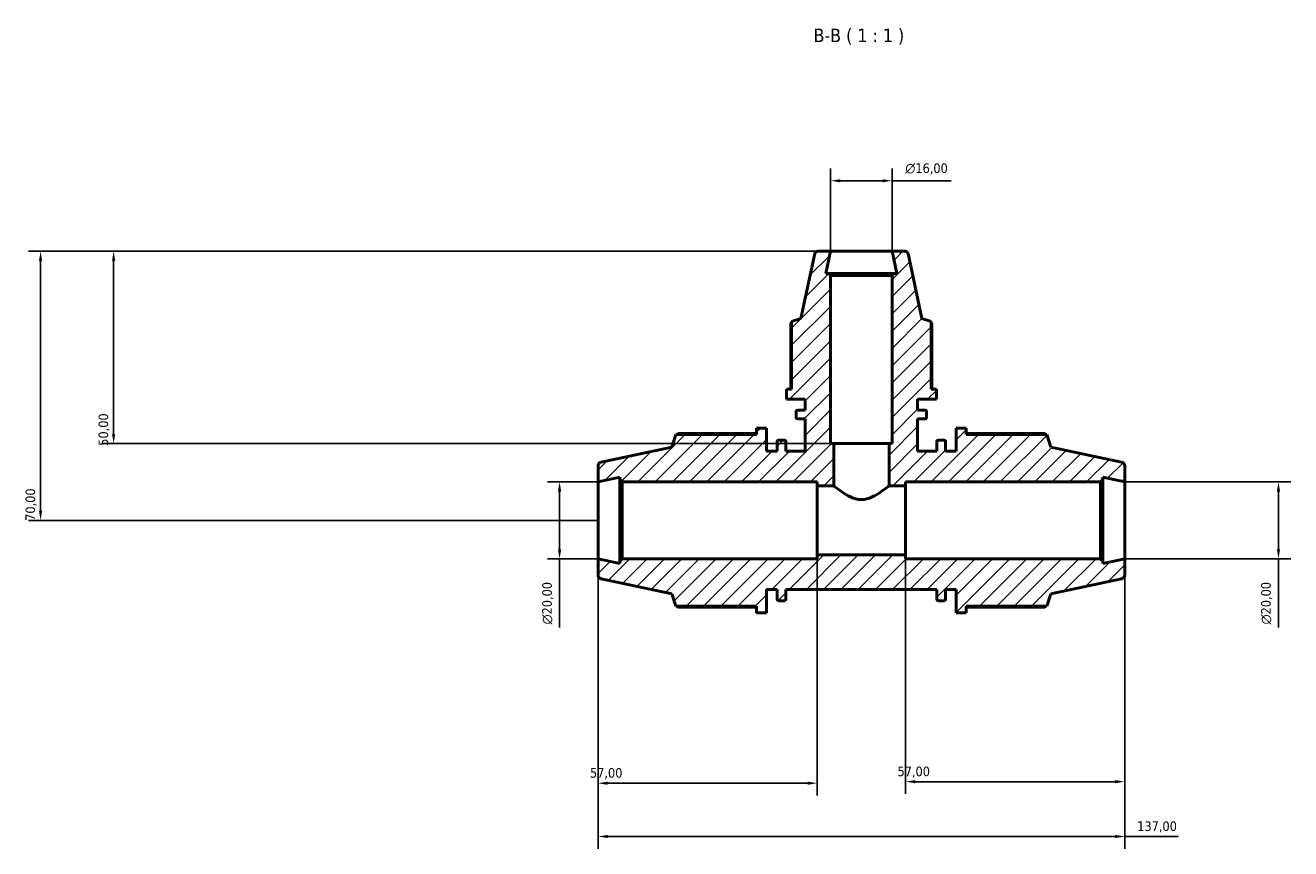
# Model space of a CAD drawing. Header units: millimetres. Extents: x 0 to 973, y 0 to 938.
# Tile 4 of 6: x 224 to 553, y 724 to 938. Entities that reach past the tile are written whole.
import ezdxf

# ---------------------------------------------------------------- set-up
doc = ezdxf.new("R2010")
doc.units = ezdxf.units.MM
for name, color, linetype, lineweight in [('Dimension (ISO)', 7, 'Continuous', 25), ('Hatch (ISO)', 7, 'Continuous', 18), ('Symbol (ISO)', 7, 'Continuous', 25), ('Visible (ISO)', 7, 'Continuous', 50)]:
    doc.layers.add(name, color=color, linetype=linetype, lineweight=lineweight)
doc.styles.add('Label Text (ISO)', font='tahoma.ttf')
doc.styles.add('Note Text (ISO)', font='tahoma.ttf')
doc.dimstyles.new('Default (ISO)', dxfattribs={"dimtxt": 2.5, "dimasz": 2.5, "dimexe": 3.175, "dimexo": 0, "dimgap": 0.762, "dimtad": 1, "dimrnd": 1e-08, "dimzin": 0, "dimtxsty": 'Note Text (ISO)', "dimcen": 0.09, "dimdle": 10, "dimclrd": 256, "dimclre": 256, "dimclrt": 232, "dimazin": 0, "dimtfac": 1.40208, "dimtmove": 0, "dimatfit": 3, "dimfxl": 1, "dimtolj": 1, "dimtzin": 0, "dimlwd": -1, "dimlwe": -1, "dimarcsym": 0})

# ---------------------------------------------------------------- blocks, each defined once
blk = doc.blocks.new('*D7')
at = {"layer": 'Defpoints', "color": 0, "transparency": 16777216}
for p in [(449.53, 897.24), (433.53, 878.92), (449.53, 878.92)]:
    blk.add_point(p, dxfattribs=at)
at = {"layer": 'Dimension (ISO)', "transparency": 16777216}
for p, q in [((433.53, 878.92), (433.53, 900.42)), ((449.53, 878.92), (449.53, 900.42)), ((436.03, 897.24), (447.03, 897.24)), ((449.53, 897.24), (464.85, 897.24))]:
    blk.add_line(p, q, dxfattribs=at)
for points in [[(436.03, 897.66), (436.03, 896.83), (433.53, 897.24)], [(447.03, 897.66), (447.03, 896.83), (449.53, 897.24)]]:
    blk.add_solid(points, dxfattribs=at)
at = {"layer": 'Dimension (ISO)', "color": 232, "true_color": 0xca0064, "transparency": 16777216, "insert": (452.98, 901.77), "char_height": 2.5, "attachment_point": 1, "style": 'Note Text (ISO)'}
blk.add_mtext('\\A1;\\fAIGDT|b0|i0;\\H2.5000;\\ln\\fTahoma|b0|i0;\\H2.5000;16,00', dxfattribs=at)
blk = doc.blocks.new('*D8')
at = {"layer": 'Defpoints', "color": 0, "transparency": 16777216}
for p in [(510.03, 818.92), (510.03, 798.92), (550.03, 798.92)]:
    blk.add_point(p, dxfattribs=at)
at = {"layer": 'Dimension (ISO)', "transparency": 16777216}
for p, q in [((510.03, 818.92), (553.21, 818.92)), ((550.03, 816.42), (550.03, 801.42)), ((510.03, 798.92), (553.21, 798.92)), ((550.03, 798.92), (550.03, 781.1))]:
    blk.add_line(p, q, dxfattribs=at)
for points in [[(549.61, 816.42), (550.45, 816.42), (550.03, 818.92)], [(549.61, 801.42), (550.45, 801.42), (550.03, 798.92)]]:
    blk.add_solid(points, dxfattribs=at)
at = {"layer": 'Dimension (ISO)', "color": 232, "true_color": 0xca0064, "transparency": 16777216, "insert": (545.51, 781.87), "char_height": 2.5, "attachment_point": 1, "rotation": 90, "style": 'Note Text (ISO)'}
blk.add_mtext('\\A1;\\fAIGDT|b0|i0;\\H2.5000;\\ln\\fTahoma|b0|i0;\\H2.5000;20,00', dxfattribs=at)
blk = doc.blocks.new('*D9')
at = {"layer": 'Defpoints', "color": 0, "transparency": 16777216}
for p in [(453.03, 799.92), (510.03, 798.92), (453.03, 740.97)]:
    blk.add_point(p, dxfattribs=at)
at = {"layer": 'Dimension (ISO)', "transparency": 16777216}
for p, q in [((453.03, 799.92), (453.03, 737.8)), ((510.03, 798.92), (510.03, 737.8)), ((507.53, 740.97), (455.53, 740.97))]:
    blk.add_line(p, q, dxfattribs=at)
for points in [[(455.53, 741.39), (455.53, 740.55), (453.03, 740.97)], [(507.53, 741.39), (507.53, 740.55), (510.03, 740.97)]]:
    blk.add_solid(points, dxfattribs=at)
at = {"layer": 'Dimension (ISO)', "color": 232, "true_color": 0xca0064, "transparency": 16777216, "insert": (450.93, 744.9), "char_height": 2.5, "attachment_point": 1, "style": 'Note Text (ISO)'}
blk.add_mtext('\\A1;57,00', dxfattribs=at)
blk = doc.blocks.new('*D10')
at = {"layer": 'Defpoints', "color": 0, "transparency": 16777216}
for p in [(430.03, 799.92), (373.03, 798.92), (373.03, 740.57)]:
    blk.add_point(p, dxfattribs=at)
at = {"layer": 'Dimension (ISO)', "transparency": 16777216}
for p, q in [((430.03, 799.92), (430.03, 737.4)), ((373.03, 798.92), (373.03, 737.4)), ((427.53, 740.57), (375.53, 740.57))]:
    blk.add_line(p, q, dxfattribs=at)
for points in [[(375.53, 740.99), (375.53, 740.15), (373.03, 740.57)], [(427.53, 740.99), (427.53, 740.15), (430.03, 740.57)]]:
    blk.add_solid(points, dxfattribs=at)
at = {"layer": 'Dimension (ISO)', "color": 232, "true_color": 0xca0064, "transparency": 16777216, "insert": (370.93, 744.51), "char_height": 2.5, "attachment_point": 1, "style": 'Note Text (ISO)'}
blk.add_mtext('\\A1;57,00', dxfattribs=at)
blk = doc.blocks.new('*D11')
at = {"layer": 'Defpoints', "color": 0, "transparency": 16777216}
for p in [(373.03, 798.92), (510.03, 798.92), (510.03, 726.72)]:
    blk.add_point(p, dxfattribs=at)
at = {"layer": 'Dimension (ISO)', "transparency": 16777216}
for p, q in [((373.03, 798.92), (373.03, 723.54)), ((510.03, 798.92), (510.03, 723.54)), ((375.53, 726.72), (507.53, 726.72)), ((510.03, 726.72), (523.96, 726.72))]:
    blk.add_line(p, q, dxfattribs=at)
for points in [[(375.53, 727.13), (375.53, 726.3), (373.03, 726.72)], [(507.53, 727.13), (507.53, 726.3), (510.03, 726.72)]]:
    blk.add_solid(points, dxfattribs=at)
at = {"layer": 'Dimension (ISO)', "color": 232, "true_color": 0xca0064, "transparency": 16777216, "insert": (513.29, 730.65), "char_height": 2.5, "attachment_point": 1, "style": 'Note Text (ISO)'}
blk.add_mtext('\\A1;137,00', dxfattribs=at)
blk = doc.blocks.new('*D12')
at = {"layer": 'Defpoints', "color": 0, "transparency": 16777216}
for p in [(373.03, 818.92), (363.03, 798.92), (373.03, 798.92)]:
    blk.add_point(p, dxfattribs=at)
at = {"layer": 'Dimension (ISO)', "transparency": 16777216}
for p, q in [((373.03, 818.92), (359.86, 818.92)), ((363.03, 816.42), (363.03, 801.42)), ((373.03, 798.92), (359.86, 798.92)), ((363.03, 798.92), (363.03, 781.1))]:
    blk.add_line(p, q, dxfattribs=at)
for points in [[(362.61, 816.42), (363.45, 816.42), (363.03, 818.92)], [(362.61, 801.42), (363.45, 801.42), (363.03, 798.92)]]:
    blk.add_solid(points, dxfattribs=at)
at = {"layer": 'Dimension (ISO)', "color": 232, "true_color": 0xca0064, "transparency": 16777216, "insert": (358.51, 781.87), "char_height": 2.5, "attachment_point": 1, "rotation": 90, "style": 'Note Text (ISO)'}
blk.add_mtext('\\A1;\\fAIGDT|b0|i0;\\H2.5000;\\ln\\fTahoma|b0|i0;\\H2.5000;20,00', dxfattribs=at)
blk = doc.blocks.new('*D13')
at = {"layer": 'Defpoints', "color": 0, "transparency": 16777216}
for p in [(433.53, 878.92), (247.03, 828.92), (434.33, 828.92)]:
    blk.add_point(p, dxfattribs=at)
at = {"layer": 'Dimension (ISO)', "transparency": 16777216}
for p, q in [((433.53, 878.92), (243.86, 878.92)), ((247.03, 876.42), (247.03, 831.42)), ((434.33, 828.92), (243.86, 828.92))]:
    blk.add_line(p, q, dxfattribs=at)
for points in [[(246.61, 876.42), (247.45, 876.42), (247.03, 878.92)], [(246.61, 831.42), (247.45, 831.42), (247.03, 828.92)]]:
    blk.add_solid(points, dxfattribs=at)
at = {"layer": 'Dimension (ISO)', "color": 232, "true_color": 0xca0064, "transparency": 16777216, "insert": (243.1, 828.32), "char_height": 2.5, "attachment_point": 1, "rotation": 90, "style": 'Note Text (ISO)'}
blk.add_mtext('\\A1;50,00', dxfattribs=at)
blk = doc.blocks.new('*D14')
at = {"layer": 'Defpoints', "color": 0, "transparency": 16777216}
for p in [(433.53, 878.92), (228.03, 808.92), (373.03, 808.92)]:
    blk.add_point(p, dxfattribs=at)
at = {"layer": 'Dimension (ISO)', "transparency": 16777216}
for p, q in [((433.53, 878.92), (224.86, 878.92)), ((228.03, 876.42), (228.03, 811.42)), ((373.03, 808.92), (224.86, 808.92))]:
    blk.add_line(p, q, dxfattribs=at)
for points in [[(227.61, 876.42), (228.45, 876.42), (228.03, 878.92)], [(227.61, 811.42), (228.45, 811.42), (228.03, 808.92)]]:
    blk.add_solid(points, dxfattribs=at)
at = {"layer": 'Dimension (ISO)', "color": 232, "true_color": 0xca0064, "transparency": 16777216, "insert": (224.1, 808.8), "char_height": 2.5, "attachment_point": 1, "rotation": 90, "style": 'Note Text (ISO)'}
blk.add_mtext('\\A1;70,00', dxfattribs=at)

msp = doc.modelspace()

# ---------------------------------------------------------------- hatches: boundary and pattern name
at = {"layer": 'Hatch (ISO)'}
h = msp.add_hatch(dxfattribs=at)
h.set_pattern_fill('ANSI31', color=256, scale=25.4, style=0)
h.set_pattern_definition([(45, (0, 0), (-2.245064, 2.245064), [])])
edge = h.paths.add_edge_path()
edge.add_ellipse((509.031, 794.731), major_axis=(0.208, -0.978), ratio=1, start_angle=0, end_angle=78)
edge.add_line((510.031, 794.731), (510.031, 798.921))
edge.add_line((510.031, 798.921), (504.323, 797.708))
edge.add_line((504.323, 797.708), (504.323, 798.321))
edge.add_line((504.323, 798.321), (503.723, 798.921))
edge.add_line((503.723, 798.921), (453.031, 798.921))
edge.add_line((453.031, 798.921), (453.031, 799.921))
edge.add_line((453.031, 799.921), (430.031, 799.921))
edge.add_line((430.031, 799.921), (430.031, 798.921))
edge.add_line((430.031, 798.921), (379.34, 798.921))
edge.add_line((379.34, 798.921), (378.74, 798.321))
edge.add_line((378.74, 798.321), (378.74, 797.708))
edge.add_line((378.74, 797.708), (373.031, 798.921))
edge.add_line((373.031, 798.921), (373.031, 794.731))
edge.add_ellipse((374.031, 794.731), major_axis=(-1, 0), ratio=1, start_angle=0, end_angle=78)
edge.add_line((373.823, 793.753), (392.211, 789.845))
edge.add_line((392.211, 789.845), (393.265, 786.601))
edge.add_line((393.265, 786.601), (414.271, 786.601))
edge.add_line((414.271, 786.601), (414.271, 784.921))
edge.add_line((414.271, 784.921), (416.871, 784.921))
edge.add_line((416.871, 784.921), (416.871, 790.921))
edge.add_line((416.871, 790.921), (419.611, 790.921))
edge.add_line((419.611, 790.921), (419.611, 788.441))
edge.add_ellipse((420.011, 788.441), major_axis=(-0.4, 0), ratio=1, start_angle=0, end_angle=90)
edge.add_line((420.011, 788.041), (421.495, 788.041))
edge.add_ellipse((421.495, 788.441), major_axis=(0, -0.4), ratio=1, start_angle=0, end_angle=90)
edge.add_line((421.895, 788.441), (421.895, 790.921))
edge.add_line((421.895, 790.921), (461.168, 790.921))
edge.add_line((461.168, 790.921), (461.168, 788.441))
edge.add_ellipse((461.568, 788.441), major_axis=(-0.4, 0), ratio=1, start_angle=0, end_angle=90)
edge.add_line((461.568, 788.041), (463.051, 788.041))
edge.add_ellipse((463.051, 788.441), major_axis=(0, -0.4), ratio=1, start_angle=0, end_angle=90)
edge.add_line((463.451, 788.441), (463.451, 790.921))
edge.add_line((463.451, 790.921), (466.191, 790.921))
edge.add_line((466.191, 790.921), (466.191, 784.921))
edge.add_line((466.191, 784.921), (468.791, 784.921))
edge.add_line((468.791, 784.921), (468.791, 786.601))
edge.add_line((468.791, 786.601), (489.797, 786.601))
edge.add_line((489.797, 786.601), (490.851, 789.845))
edge.add_line((490.851, 789.845), (509.239, 793.753))
edge = h.paths.add_edge_path()
edge.add_line((450.011, 873.088), (449.531, 872.608))
edge.add_line((449.531, 872.608), (449.531, 828.921))
edge.add_line((449.531, 828.921), (448.731, 828.921))
edge.add_line((448.731, 828.921), (448.731, 817.921))
edge.add_line((448.731, 817.921), (453.031, 817.921))
edge.add_line((453.031, 817.921), (453.031, 818.921))
edge.add_line((453.031, 818.921), (503.723, 818.921))
edge.add_line((503.723, 818.921), (504.323, 819.521))
edge.add_line((504.323, 819.521), (504.323, 820.135))
edge.add_line((504.323, 820.135), (510.031, 818.921))
edge.add_line((510.031, 818.921), (510.031, 823.112))
edge.add_ellipse((509.031, 823.112), major_axis=(1, 0), ratio=1, start_angle=0, end_angle=78)
edge.add_line((509.239, 824.09), (490.851, 827.998))
edge.add_line((490.851, 827.998), (489.797, 831.241))
edge.add_line((489.797, 831.241), (468.791, 831.241))
edge.add_line((468.791, 831.241), (468.791, 832.921))
edge.add_line((468.791, 832.921), (466.191, 832.921))
edge.add_line((466.191, 832.921), (466.191, 826.921))
edge.add_line((466.191, 826.921), (463.451, 826.921))
edge.add_line((463.451, 826.921), (463.451, 829.401))
edge.add_ellipse((463.051, 829.401), major_axis=(0.4, 0), ratio=1, start_angle=0, end_angle=90)
edge.add_line((463.051, 829.801), (461.568, 829.801))
edge.add_ellipse((461.568, 829.401), major_axis=(0, 0.4), ratio=1, start_angle=0, end_angle=90)
edge.add_line((461.168, 829.401), (461.168, 826.921))
edge.add_line((461.168, 826.921), (456.156, 826.921))
edge.add_line((456.156, 826.921), (456.156, 835.288))
edge.add_line((456.156, 835.288), (458.096, 835.288))
edge.add_ellipse((458.096, 835.688), major_axis=(0, -0.4), ratio=1, start_angle=0, end_angle=90)
edge.add_line((458.496, 835.688), (458.496, 837.221))
edge.add_ellipse((458.096, 837.221), major_axis=(0.4, 0), ratio=1, start_angle=0, end_angle=90)
edge.add_line((458.096, 837.621), (456.156, 837.621))
edge.add_line((456.156, 837.621), (456.156, 840.421))
edge.add_line((456.156, 840.421), (461.031, 840.421))
edge.add_line((461.031, 840.421), (461.031, 843.021))
edge.add_line((461.031, 843.021), (459.666, 843.021))
edge.add_line((459.666, 843.021), (459.666, 860.637))
edge.add_line((459.666, 860.637), (457.251, 861.421))
edge.add_line((457.251, 861.421), (453.666, 878.288))
edge.add_ellipse((452.883, 878.121), major_axis=(0.783, 0.166), ratio=1, start_angle=0, end_angle=78)
edge.add_line((452.883, 878.921), (449.531, 878.921))
edge.add_line((449.531, 878.921), (450.771, 873.088))
edge.add_line((450.771, 873.088), (450.011, 873.088))
edge = h.paths.add_edge_path()
edge.add_line((433.531, 872.608), (433.051, 873.088))
edge.add_line((433.051, 873.088), (432.291, 873.088))
edge.add_line((432.291, 873.088), (433.531, 878.921))
edge.add_line((433.531, 878.921), (430.179, 878.921))
edge.add_ellipse((430.179, 878.121), major_axis=(0, 0.8), ratio=1, start_angle=0, end_angle=78)
edge.add_line((429.397, 878.288), (425.811, 861.421))
edge.add_line((425.811, 861.421), (423.396, 860.637))
edge.add_line((423.396, 860.637), (423.396, 843.021))
edge.add_line((423.396, 843.021), (422.031, 843.021))
edge.add_line((422.031, 843.021), (422.031, 840.421))
edge.add_line((422.031, 840.421), (426.906, 840.421))
edge.add_line((426.906, 840.421), (426.906, 837.621))
edge.add_line((426.906, 837.621), (424.966, 837.621))
edge.add_ellipse((424.966, 837.221), major_axis=(0, 0.4), ratio=1, start_angle=0, end_angle=90)
edge.add_line((424.566, 837.221), (424.566, 835.688))
edge.add_ellipse((424.966, 835.688), major_axis=(-0.4, 0), ratio=1, start_angle=0, end_angle=90)
edge.add_line((424.966, 835.288), (426.906, 835.288))
edge.add_line((426.906, 835.288), (426.906, 826.921))
edge.add_line((426.906, 826.921), (421.895, 826.921))
edge.add_line((421.895, 826.921), (421.895, 829.401))
edge.add_ellipse((421.495, 829.401), major_axis=(0.4, 0), ratio=1, start_angle=0, end_angle=90)
edge.add_line((421.495, 829.801), (420.011, 829.801))
edge.add_ellipse((420.011, 829.401), major_axis=(0, 0.4), ratio=1, start_angle=0, end_angle=90)
edge.add_line((419.611, 829.401), (419.611, 826.921))
edge.add_line((419.611, 826.921), (416.871, 826.921))
edge.add_line((416.871, 826.921), (416.871, 832.921))
edge.add_line((416.871, 832.921), (414.271, 832.921))
edge.add_line((414.271, 832.921), (414.271, 831.241))
edge.add_line((414.271, 831.241), (393.265, 831.241))
edge.add_line((393.265, 831.241), (392.211, 827.998))
edge.add_line((392.211, 827.998), (373.823, 824.09))
edge.add_ellipse((374.031, 823.112), major_axis=(-0.208, 0.978), ratio=1, start_angle=0, end_angle=78)
edge.add_line((373.031, 823.112), (373.031, 818.921))
edge.add_line((373.031, 818.921), (378.74, 820.135))
edge.add_line((378.74, 820.135), (378.74, 819.521))
edge.add_line((378.74, 819.521), (379.34, 818.921))
edge.add_line((379.34, 818.921), (430.031, 818.921))
edge.add_line((430.031, 818.921), (430.031, 817.921))
edge.add_line((430.031, 817.921), (434.331, 817.921))
edge.add_line((434.331, 817.921), (434.331, 828.921))
edge.add_line((434.331, 828.921), (433.531, 828.921))
edge.add_line((433.531, 828.921), (433.531, 872.608))

# ---------------------------------------------------------------- linework, layer by layer
at = {"layer": 'Visible (ISO)'}
for p, q in [((433.531, 878.921), (430.179, 878.921)), ((432.291, 873.088), (433.531, 878.921)), ((449.531, 878.921), (433.531, 878.921)), ((452.883, 878.921), (449.531, 878.921)), ((449.531, 878.921), (450.771, 873.088)), ((429.397, 878.288), (425.811, 861.421)), ((457.251, 861.421), (453.666, 878.288)), ((433.051, 873.088), (432.291, 873.088)), ((433.531, 872.608), (433.051, 873.088)), ((450.011, 873.088), (433.051, 873.088)), ((433.531, 828.921), (433.531, 872.608)), ((433.531, 872.608), (449.531, 872.608)), ((450.011, 873.088), (449.531, 872.608)), ((449.531, 872.608), (449.531, 828.921)), ((450.771, 873.088), (450.011, 873.088)), ((423.183, 860.193), (423.183, 843.021)), ((425.811, 861.421), (423.396, 860.637)), ((423.396, 860.637), (423.396, 843.021)), ((459.666, 860.637), (457.251, 861.421)), ((459.666, 843.021), (459.666, 860.637)), ((459.879, 843.021), (459.879, 860.193)), ((423.396, 843.021), (422.031, 843.021)), ((422.031, 843.021), (422.031, 840.421)), ((461.031, 843.021), (459.666, 843.021)), ((461.031, 840.421), (461.031, 843.021)), ((422.031, 840.421), (426.906, 840.421)), ((426.906, 840.421), (426.906, 837.621)), ((456.156, 837.621), (456.156, 840.421)), ((456.156, 840.421), (461.031, 840.421)), ((424.566, 837.221), (424.566, 835.688)), ((426.906, 837.621), (424.966, 837.621)), ((458.096, 837.621), (456.156, 837.621)), ((458.496, 835.688), (458.496, 837.221)), ((416.871, 832.921), (414.271, 832.921)), ((414.271, 832.921), (414.271, 831.241)), ((416.871, 826.921), (416.871, 832.921)), ((424.966, 835.288), (426.906, 835.288)), ((426.906, 835.288), (426.906, 826.921)), ((456.156, 826.921), (456.156, 835.288)), ((456.156, 835.288), (458.096, 835.288)), ((468.791, 832.921), (466.191, 832.921)), ((466.191, 832.921), (466.191, 826.921)), ((468.791, 831.241), (468.791, 832.921)), ((393.265, 831.241), (392.211, 827.998)), ((414.271, 831.241), (393.265, 831.241)), ((414.271, 831.504), (393.811, 831.504)), ((421.495, 829.801), (420.011, 829.801)), ((463.051, 829.801), (461.568, 829.801)), ((489.252, 831.504), (468.791, 831.504)), ((489.797, 831.241), (468.791, 831.241)), ((490.851, 827.998), (489.797, 831.241)), ((392.211, 827.998), (373.823, 824.09)), ((419.611, 826.921), (416.871, 826.921)), ((419.611, 829.401), (419.611, 826.921)), ((421.895, 826.921), (421.895, 829.401)), ((426.906, 826.921), (421.895, 826.921)), ((434.331, 828.921), (433.531, 828.921)), ((434.331, 817.921), (434.331, 828.921)), ((448.731, 828.921), (434.331, 828.921)), ((449.531, 828.921), (448.731, 828.921)), ((448.731, 828.921), (448.731, 817.921)), ((461.168, 826.921), (456.156, 826.921)), ((461.168, 829.401), (461.168, 826.921)), ((463.451, 826.921), (463.451, 829.401)), ((466.191, 826.921), (463.451, 826.921)), ((509.239, 824.09), (490.851, 827.998)), ((373.031, 823.112), (373.031, 818.921)), ((510.031, 818.921), (510.031, 823.112)), ((373.031, 818.921), (378.74, 820.135)), ((378.74, 820.135), (378.74, 819.521)), ((504.323, 819.521), (504.323, 820.135)), ((504.323, 820.135), (510.031, 818.921)), ((373.031, 798.921), (373.031, 818.921)), ((378.74, 819.521), (379.34, 818.921)), ((378.74, 819.521), (378.74, 798.321)), ((379.34, 818.921), (430.031, 818.921)), ((379.34, 798.921), (379.34, 818.921)), ((430.031, 818.921), (430.031, 817.921)), ((430.031, 817.921), (434.331, 817.921)), ((430.031, 817.921), (430.031, 799.921)), ((448.731, 817.921), (453.031, 817.921)), ((453.031, 817.921), (453.031, 818.921)), ((453.031, 818.921), (503.723, 818.921)), ((453.031, 799.921), (453.031, 817.921)), ((503.723, 818.921), (504.323, 819.521)), ((503.723, 818.921), (503.723, 798.921)), ((504.323, 798.321), (504.323, 819.521)), ((510.031, 798.921), (510.031, 818.921)), ((453.031, 799.921), (430.031, 799.921)), ((430.031, 799.921), (430.031, 798.921)), ((453.031, 798.921), (453.031, 799.921)), ((378.74, 797.708), (373.031, 798.921)), ((373.031, 798.921), (373.031, 794.731)), ((379.34, 798.921), (378.74, 798.321)), ((378.74, 798.321), (378.74, 797.708)), ((430.031, 798.921), (379.34, 798.921)), ((503.723, 798.921), (453.031, 798.921)), ((504.323, 798.321), (503.723, 798.921)), ((510.031, 798.921), (504.323, 797.708)), ((504.323, 797.708), (504.323, 798.321)), ((510.031, 794.731), (510.031, 798.921)), ((373.823, 793.753), (392.211, 789.845)), ((490.851, 789.845), (509.239, 793.753)), ((416.871, 784.921), (416.871, 790.921)), ((416.871, 790.921), (419.611, 790.921)), ((419.611, 790.921), (419.611, 788.441)), ((421.895, 788.441), (421.895, 790.921)), ((421.895, 790.921), (461.168, 790.921)), ((461.168, 790.921), (461.168, 788.441)), ((463.451, 788.441), (463.451, 790.921)), ((463.451, 790.921), (466.191, 790.921)), ((466.191, 790.921), (466.191, 784.921)), ((392.211, 789.845), (393.265, 786.601)), ((420.011, 788.041), (421.495, 788.041)), ((461.568, 788.041), (463.051, 788.041)), ((489.797, 786.601), (490.851, 789.845)), ((393.265, 786.601), (414.271, 786.601)), ((393.811, 786.339), (414.271, 786.339)), ((414.271, 786.601), (414.271, 784.921)), ((414.271, 784.921), (416.871, 784.921)), ((466.191, 784.921), (468.791, 784.921)), ((468.791, 784.921), (468.791, 786.601)), ((468.791, 786.601), (489.797, 786.601)), ((468.791, 786.339), (489.252, 786.339))]:
    msp.add_line(p, q, dxfattribs=at)
for centre, radius, start, end in [((430.179, 878.121), 0.8, 90, 168), ((452.883, 878.121), 0.8, 12, 90), ((424.966, 837.221), 0.4, 90, 180), ((458.096, 837.221), 0.4, 0, 90), ((424.966, 835.688), 0.4, 180, 270), ((458.096, 835.688), 0.4, 270, 0), ((420.011, 829.401), 0.4, 90, 180), ((421.495, 829.401), 0.4, 0, 90), ((461.568, 829.401), 0.4, 90, 180), ((463.051, 829.401), 0.4, 0, 90), ((374.031, 823.112), 1, 102, 180), ((509.031, 823.112), 1, 0, 78), ((374.031, 794.731), 1, 180, 258), ((509.031, 794.731), 1, 282, 0), ((420.011, 788.441), 0.4, 180, 270), ((421.495, 788.441), 0.4, 270, 0), ((461.568, 788.441), 0.4, 180, 270), ((463.051, 788.441), 0.4, 270, 0)]:
    msp.add_arc(centre, radius, start, end, dxfattribs=at)
for points, weights in [([(423.396, 860.304), (423.291, 860.249), (423.183, 860.193)], [1.0019175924, 1.00103249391, 1]), ([(459.879, 860.193), (459.772, 860.249), (459.666, 860.304)], [1, 1.00103249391, 1.0019175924]), ([(393.811, 831.504), (393.742, 831.371), (393.675, 831.241)], [1, 1.00111505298, 1.00208286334]), ([(489.387, 831.241), (489.321, 831.371), (489.252, 831.504)], [1.00208286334, 1.00111505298, 1]), ([(393.675, 786.601), (393.742, 786.471), (393.811, 786.339)], [1.00208286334, 1.00111505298, 1]), ([(489.252, 786.339), (489.321, 786.471), (489.387, 786.601)], [1, 1.00111505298, 1.00208286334])]:
    msp.add_rational_spline(points, weights, degree=2, dxfattribs=at)
msp.add_open_spline([(434.331, 817.921), (434.331, 817.921), (434.532, 817.759), (435.284, 817.176), (435.833, 816.759), (437.066, 815.913), (437.845, 815.414), (439.148, 814.811), (439.606, 814.636), (440.551, 814.391), (441.039, 814.321), (442.023, 814.321), (442.511, 814.391), (443.457, 814.636), (443.914, 814.811), (445.218, 815.414), (445.996, 815.913), (447.229, 816.759), (447.779, 817.176), (448.531, 817.759), (448.731, 817.921), (448.731, 817.921)], degree=3, knots=[1.1628537, 1.1628537, 1.1628537, 1.1628537, 1.4489748, 1.4489748, 1.735096, 1.735096, 2.0304017, 2.0304017, 2.1780545, 2.1780545, 2.3257074, 2.3257074, 2.4733602, 2.4733602, 2.621013, 2.621013, 2.9163187, 2.9163187, 3.2024399, 3.2024399, 3.488561, 3.488561, 3.488561, 3.488561], dxfattribs=at)

# ---------------------------------------------------------------- texts
at = {"layer": 'Symbol (ISO)', "insert": (429.092, 932.671), "char_height": 3.5, "attachment_point": 7, "style": 'Label Text (ISO)'}
msp.add_mtext('B-B ( 1 : 1 )', dxfattribs=at)

# ---------------------------------------------------------------- dimensions: what is measured, and where the dimension line sits
at = {"layer": 'Dimension (ISO)'}
for base, p1, p2, angle, picture, middle in [((449.531, 897.245), (433.531, 878.921), (449.531, 878.921), 180, '*D7', (458.531, 897.245)), ((363.031, 798.921), (373.031, 818.921), (373.031, 798.921), 90, '*D12', (363.031, 787.421)), ((550.031, 798.921), (510.031, 818.921), (510.031, 798.921), 90, '*D8', (550.031, 787.421))]:
    dim = msp.add_linear_dim(base=base, p1=p1, p2=p2, angle=angle, text='\\fAIGDT|b0|i0;\\H2.5000;\\ln\\fTahoma|b0|i0;\\H2.5000;<>', dimstyle='Default (ISO)', override={"dimdec": 2, "dimtp": 0, "dimtm": 0, "dimtdec": 2, "dimtofl": 0, "dimatfit": 2}, dxfattribs=at)
    dim.commit()
    dim.dimension.update_dxf_attribs({"geometry": picture, "text_midpoint": middle, "dimtype": 160})
for base, p1, p2, angle, override, picture, middle in [((228.031, 808.921), (433.531, 878.921), (373.031, 808.921), 90, {"dimdec": 2, "dimtp": 0, "dimtm": 0, "dimtdec": 2, "dimtofl": 0, "dimatfit": 1}, '*D14', (228.031, 812.921)), ((247.031, 828.921), (433.531, 878.921), (434.331, 828.921), 270, {"dimdec": 2, "dimtp": 0, "dimtm": 0, "dimtdec": 2, "dimtofl": 0, "dimatfit": 1}, '*D13', (247.031, 832.421)), ((453.031, 740.97), (510.031, 798.921), (453.031, 799.921), 180, {"dimdec": 2, "dimtp": 0, "dimtm": 0, "dimtdec": 2, "dimtofl": 0, "dimatfit": 1}, '*D9', (455.031, 740.97)), ((510.031, 726.716), (373.031, 798.921), (510.031, 798.921), 180, {"dimdec": 2, "dimtp": 0, "dimtm": 0, "dimtdec": 2, "dimtofl": 0, "dimatfit": 2}, '*D11', (518.247, 726.716))]:
    dim = msp.add_linear_dim(base=base, p1=p1, p2=p2, angle=angle, dimstyle='Default (ISO)', override=override, dxfattribs=at)
    dim.commit()
    dim.dimension.update_dxf_attribs({"geometry": picture, "text_midpoint": middle, "dimtype": 160})
dim = msp.add_linear_dim(base=(373.031, 740.571), p1=(430.031, 799.921), p2=(373.031, 798.921), dimstyle='Default (ISO)', override={"dimdec": 2, "dimtp": 0, "dimtm": 0, "dimtdec": 2, "dimtofl": 0, "dimatfit": 1}, dxfattribs=at)
dim.commit()
dim.dimension.update_dxf_attribs({"geometry": '*D10', "text_midpoint": (375.031, 740.571), "dimtype": 160})

doc.saveas('drawing.dxf')
